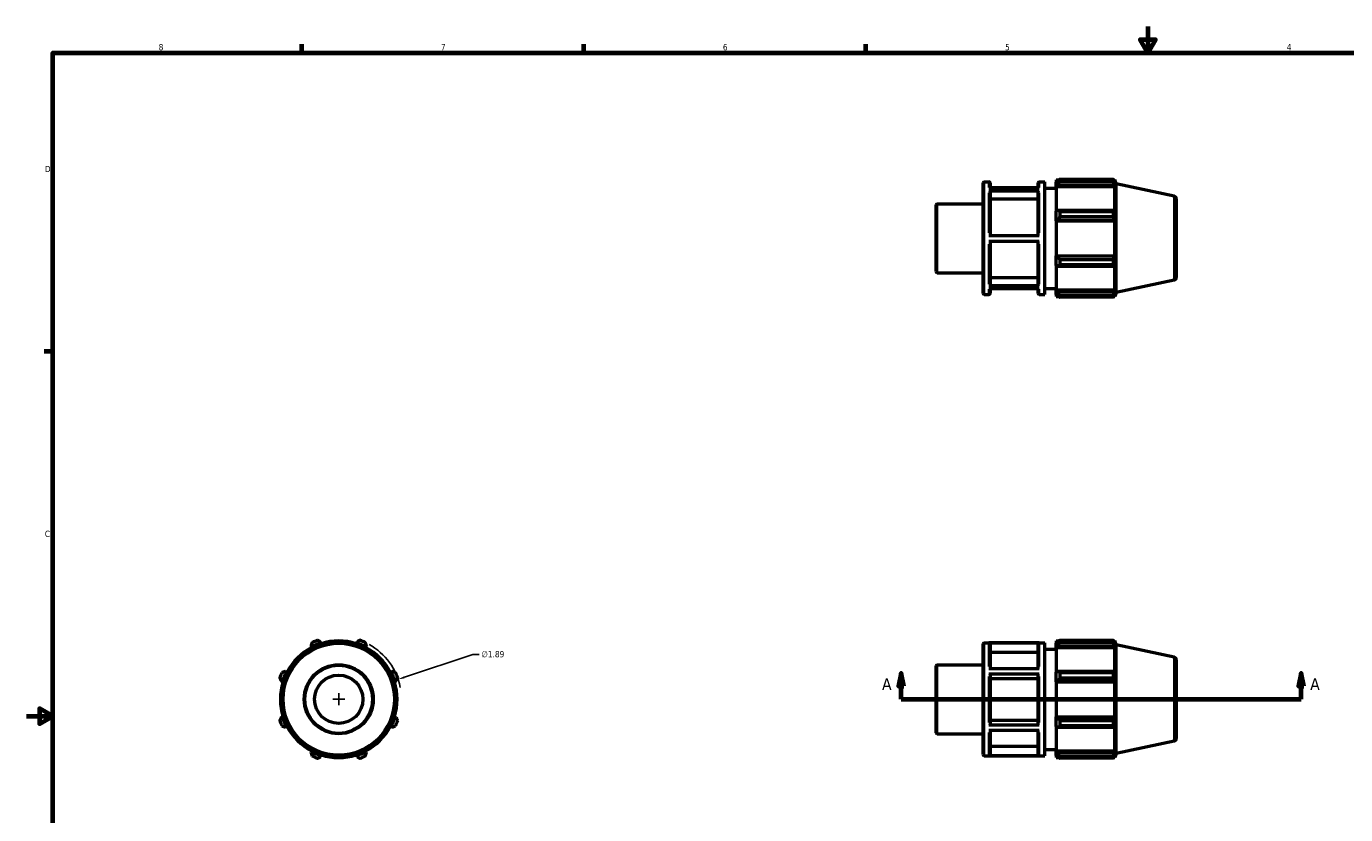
# Model space of a CAD drawing. Header units: inches. Extents: x -1.8 to 36.8, y -2.4 to 21.4.
# Tile 2 of 4: x 0.1 to 20, y 9.5 to 21.4. Entities that reach past the tile are written whole.
import ezdxf

# ---------------------------------------------------------------- set-up
doc = ezdxf.new("R2010")
doc.units = ezdxf.units.IN
doc.header["$MEASUREMENT"] = 0
for name, color, linetype, lineweight in [('Border (ANSI)', 7, 'Continuous', 70), ('Dimension (ANSI)', 7, 'Continuous', 25), ('Section Line (ANSI)', 7, 'Continuous', 70), ('Visible (ANSI)', 7, 'Continuous', 50), ('Visible Narrow (ANSI)', 7, 'Continuous', 35)]:
    doc.layers.add(name, color=color, linetype=linetype, lineweight=lineweight)
doc.styles.add('Label Text (ANSI)', font='tahoma.ttf')
doc.styles.add('Note Text (ANSI)', font='tahoma.ttf')
doc.dimstyles.new('Default (ANSI)', dxfattribs={"dimtxt": 0.094488, "dimasz": 0.098425, "dimexe": 0.125, "dimexo": 0.0625, "dimgap": 0.031496, "dimtad": 0, "dimtih": 1, "dimtoh": 1, "dimrnd": 1e-08, "dimzin": 4, "dimdsep": 46, "dimtxsty": 'Note Text (ANSI)', "dimcen": 0.09, "dimdle": 0.393701, "dimclrd": 256, "dimclre": 256, "dimclrt": 5, "dimadec": 0, "dimazin": 1, "dimtfac": 1, "dimtofl": 0, "dimtmove": 0, "dimatfit": 3, "dimfxl": 1, "dimtolj": 1, "dimtzin": 4, "dimlwd": -1, "dimlwe": -1, "dimarcsym": 0})

# ---------------------------------------------------------------- blocks, each defined once
blk = doc.blocks.new('Borders Default Border')
at = {"layer": 'Border (ANSI)'}
for p, q in [((4.25, 21), (4.25, 21.134)), ((8.5, 21), (8.5, 21.134)), ((12.75, 21), (12.75, 21.134)), ((0.5, 16.5), (0.366, 16.5))]:
    blk.add_line(p, q, dxfattribs=at)
at = {"layer": 'Border (ANSI)', "flags": 128}
for points in [[(17, 21.4), (17, 21), (16.885, 21.2), (17.115, 21.2), (17, 21)], [(0.5, 1), (0.5, 21), (33.5, 21), (33.5, 1), (0.5, 1)], [(0.1, 11), (0.5, 11), (0.3, 11.115), (0.3, 10.885), (0.5, 11)]]:
    blk.add_lwpolyline(points, dxfattribs=at)
at = {"layer": 'Border (ANSI)', "color": 5, "true_color": 0x0000ff, "char_height": 0.0945, "attachment_point": 7, "style": 'Note Text (ANSI)'}
for s, insert in [('8', (2.094, 21.038)), ('7', (6.346, 21.04)), ('6', (10.595, 21.038)), ('5', (14.847, 21.038)), ('4', (19.092, 21.04)), ('D', (0.378, 19.203)), ('C', (0.378, 13.701))]:
    blk.add_mtext(s, dxfattribs=dict(at, insert=insert))
blk = doc.blocks.new('2dTransSection0')
at = {"layer": 'Section Line (ANSI)', "linetype": 'Continuous'}
for p, q in [((13.282, 11.65), (13.242, 11.453)), ((13.282, 11.453), (13.282, 11.65)), ((13.321, 11.453), (13.282, 11.65)), ((19.307, 11.65), (19.268, 11.453)), ((19.307, 11.453), (19.307, 11.65)), ((19.347, 11.453), (19.307, 11.65)), ((13.242, 11.453), (13.321, 11.453)), ((13.282, 11.257), (13.282, 11.453)), ((19.268, 11.453), (19.347, 11.453)), ((19.307, 11.257), (19.307, 11.453)), ((13.282, 11.257), (13.597, 11.257)), ((18.992, 11.257), (19.307, 11.257))]:
    blk.add_line(p, q, dxfattribs=at)
at = {"layer": 'Section Line (ANSI)'}
blk.add_line((13.282, 11.257), (19.307, 11.257), dxfattribs=at)
at = {"layer": 'Section Line (ANSI)', "linetype": 'Continuous', "flags": 128}
for points in [[(13.321, 11.453), (13.282, 11.65), (13.242, 11.453), (13.321, 11.453)], [(19.347, 11.453), (19.307, 11.65), (19.268, 11.453), (19.347, 11.453)]]:
    blk.add_lwpolyline(points, dxfattribs=at)
at = {"layer": 'Section Line (ANSI)'}
for points in [[(13.321, 11.453), (13.282, 11.65), (13.242, 11.453), (13.321, 11.453)], [(19.347, 11.453), (19.307, 11.65), (19.268, 11.453), (19.347, 11.453)]]:
    blk.add_solid(points, dxfattribs=at)
at = {"layer": 'Section Line (ANSI)', "char_height": 0.18, "attachment_point": 7, "style": 'Label Text (ANSI)'}
for insert in [(12.992, 11.394), (19.444, 11.394)]:
    blk.add_mtext('A', dxfattribs=dict(at, insert=insert))
blk = doc.blocks.new('*D10')
at = {"layer": 'Defpoints', "color": 0, "transparency": 16777216}
for p in [(5.702, 11.557), (3.91, 10.957)]:
    blk.add_point(p, dxfattribs=at)
at = {"layer": 'Dimension (ANSI)', "transparency": 16777216}
for p, q in [((6.826, 11.933), (5.796, 11.588)), ((6.925, 11.933), (6.826, 11.933)), ((4.806, 11.167), (4.806, 11.347)), ((4.716, 11.257), (4.896, 11.257))]:
    blk.add_line(p, q, dxfattribs=at)
blk.add_arc((4.806, 11.257), 0.945, 10.9331, 61.0026, dxfattribs=at)
blk.add_solid([(5.79, 11.603), (5.801, 11.572), (5.702, 11.557)], dxfattribs=at)
at = {"layer": 'Dimension (ANSI)', "color": 5, "transparency": 16777216, "insert": (6.956, 11.984), "char_height": 0.0945, "attachment_point": 1, "style": 'Note Text (ANSI)'}
blk.add_mtext('\\A1;∅1.89', dxfattribs=at)

msp = doc.modelspace()

# ---------------------------------------------------------------- linework, layer by layer
at = {"layer": 'Visible (ANSI)'}
for p, q in [((15.6169, 19.0854), (15.6169, 19.0537)), ((15.6169, 19.0854), (15.6571, 19.0854)), ((15.6736, 19.0957), (15.6736, 19.0615)), ((15.6736, 19.0957), (16.4807, 19.0957)), ((16.4807, 19.0615), (16.4807, 19.0957)), ((16.4861, 19.0854), (16.5022, 19.0854)), ((16.5219, 19.0249), (16.5022, 19.0854)), ((16.5022, 19.0447), (16.5022, 19.0854)), ((14.5169, 17.3727), (14.5169, 19.0403)), ((14.5335, 19.057), (14.6036, 19.057)), ((14.6036, 18.9635), (15.361, 18.9635)), ((15.361, 18.9159), (14.6036, 18.9159)), ((14.6203, 19.0403), (14.6203, 18.9635)), ((15.3443, 18.9676), (14.6203, 18.9676)), ((14.6203, 18.9014), (14.6203, 18.2493)), ((15.3443, 18.9635), (15.3443, 19.0403)), ((15.3443, 18.2493), (15.3443, 18.9014)), ((15.361, 19.057), (15.4477, 19.057)), ((15.4477, 17.356), (15.4477, 19.057)), ((15.4477, 18.9625), (15.6169, 18.9625)), ((15.6358, 19.0717), (15.6169, 19.0537)), ((15.6169, 18.9944), (15.6169, 19.0537)), ((15.6169, 18.9944), (15.6358, 19.0112)), ((15.6169, 18.9861), (15.6169, 18.9944)), ((15.6169, 18.9861), (15.6169, 18.6167)), ((15.6169, 18.9861), (16.5022, 18.9861)), ((15.6358, 19.0112), (16.493, 19.0112)), ((16.4807, 19.0615), (15.6736, 19.0615)), ((16.5022, 19.0447), (16.493, 19.0717)), ((16.493, 19.0112), (16.5022, 18.9861)), ((16.5022, 18.6123), (16.5022, 18.9861)), ((16.5219, 17.3882), (16.5219, 19.0249)), ((17.3938, 18.8395), (16.5219, 19.0249)), ((13.8069, 17.7027), (13.8069, 18.7103)), ((13.8235, 18.727), (14.5169, 18.727)), ((15.3443, 18.7928), (14.6203, 18.7928)), ((17.4269, 18.7987), (17.4269, 17.6143)), ((15.6358, 18.6254), (15.6169, 18.6167)), ((15.6169, 18.4736), (15.6169, 18.6167)), ((16.493, 18.6254), (15.6358, 18.6254)), ((15.6736, 18.609), (15.6736, 18.5265)), ((15.6736, 18.609), (16.4807, 18.609)), ((16.4807, 18.5265), (15.6736, 18.5265)), ((16.4807, 18.5265), (16.4807, 18.609)), ((16.5022, 18.6123), (16.493, 18.6254)), ((15.6169, 18.4736), (15.6358, 18.4793)), ((15.6169, 18.4708), (15.6169, 18.4736)), ((15.6169, 18.4708), (15.6169, 17.9422)), ((15.6169, 18.4708), (16.5022, 18.4708)), ((15.6358, 18.4793), (16.493, 18.4793)), ((16.493, 18.4793), (16.5022, 18.4708)), ((16.5022, 17.9422), (16.5022, 18.4708)), ((14.6036, 18.2493), (15.361, 18.2493)), ((15.361, 18.1548), (14.6036, 18.1548)), ((14.6203, 18.1548), (14.6203, 17.5068)), ((15.3443, 17.5068), (15.3443, 18.1548)), ((15.6169, 17.9394), (15.6169, 17.9422)), ((15.6169, 17.9422), (16.5022, 17.9422)), ((15.6169, 17.7963), (15.6169, 17.9394)), ((15.6358, 17.9337), (15.6169, 17.9394)), ((16.493, 17.9337), (15.6358, 17.9337)), ((16.5022, 17.9422), (16.493, 17.9337)), ((15.6169, 17.7963), (15.6169, 17.427)), ((15.6169, 17.7963), (15.6358, 17.7876)), ((15.6358, 17.7876), (16.493, 17.7876)), ((15.6736, 17.8865), (15.6736, 17.804)), ((15.6736, 17.8865), (16.4807, 17.8865)), ((16.4807, 17.804), (15.6736, 17.804)), ((16.4807, 17.804), (16.4807, 17.8865)), ((16.493, 17.7876), (16.5022, 17.8007)), ((16.5022, 17.427), (16.5022, 17.8007)), ((13.8235, 17.686), (14.5169, 17.686)), ((14.6203, 17.6152), (15.3443, 17.6152)), ((17.3938, 17.5735), (16.5219, 17.3882)), ((14.5335, 17.356), (14.6036, 17.356)), ((14.6036, 17.4923), (15.361, 17.4923)), ((15.361, 17.4455), (14.6036, 17.4455)), ((14.6203, 17.4455), (14.6203, 17.3727)), ((15.3443, 17.3727), (15.3443, 17.4455)), ((15.361, 17.356), (15.4477, 17.356)), ((15.4477, 17.4505), (15.6169, 17.4505)), ((15.6169, 17.4186), (15.6169, 17.427)), ((15.6169, 17.427), (16.5022, 17.427)), ((15.6169, 17.3593), (15.6169, 17.4186)), ((15.6358, 17.4018), (15.6169, 17.4186)), ((15.6169, 17.3593), (15.6169, 17.3277)), ((15.6169, 17.3593), (15.6358, 17.3413)), ((15.6169, 17.3277), (15.6571, 17.3277)), ((16.493, 17.4018), (15.6358, 17.4018)), ((15.6736, 17.3515), (15.6736, 17.3173)), ((15.6736, 17.3515), (16.4807, 17.3515)), ((16.4807, 17.3173), (15.6736, 17.3173)), ((16.4807, 17.3173), (16.4807, 17.3515)), ((16.4861, 17.3277), (16.5022, 17.3277)), ((16.5022, 17.427), (16.493, 17.4018)), ((16.493, 17.3413), (16.5022, 17.3683)), ((16.5219, 17.3882), (16.5022, 17.3277)), ((16.5022, 17.3277), (16.5022, 17.3683)), ((15.6169, 12.1354), (15.6169, 12.1037)), ((15.6169, 12.1354), (15.6571, 12.1354)), ((15.6736, 12.1457), (15.6736, 12.1115)), ((15.6736, 12.1457), (16.4807, 12.1457)), ((16.4807, 12.1115), (16.4807, 12.1457)), ((16.4861, 12.1354), (16.5022, 12.1354)), ((16.5219, 12.0749), (16.5022, 12.1354)), ((16.5022, 12.0947), (16.5022, 12.1354)), ((4.3874, 12.0612), (4.3961, 12.0445)), ((4.3961, 12.0445), (4.4005, 12.0361)), ((4.5391, 12.1037), (4.5335, 12.1218)), ((4.542, 12.0947), (4.5391, 12.1037)), ((5.0734, 12.1037), (5.0705, 12.0947)), ((5.0791, 12.1218), (5.0734, 12.1037)), ((5.2121, 12.0361), (5.2164, 12.0445)), ((5.2164, 12.0445), (5.2252, 12.0612)), ((14.5169, 10.4227), (14.5169, 12.0904)), ((14.5335, 12.107), (15.4477, 12.107)), ((15.361, 12.1055), (14.6036, 12.1055)), ((14.6203, 12.0887), (14.6203, 11.7183)), ((15.3443, 11.9634), (14.6203, 11.9634)), ((15.3443, 11.7183), (15.3443, 12.0887)), ((15.4477, 10.406), (15.4477, 12.107)), ((15.4477, 12.0125), (15.6169, 12.0125)), ((15.6358, 12.1218), (15.6169, 12.1037)), ((15.6169, 12.0445), (15.6169, 12.1037)), ((15.6169, 12.0445), (15.6358, 12.0612)), ((15.6169, 12.0361), (15.6169, 12.0445)), ((15.6169, 12.0361), (15.6169, 11.6667)), ((15.6169, 12.0361), (16.5022, 12.0361)), ((15.6358, 12.0612), (16.493, 12.0612)), ((16.4807, 12.1115), (15.6736, 12.1115)), ((16.5022, 12.0947), (16.493, 12.1218)), ((16.493, 12.0612), (16.5022, 12.0361)), ((16.5022, 11.6624), (16.5022, 12.0361)), ((16.5219, 10.4382), (16.5219, 12.0749)), ((17.3938, 11.8896), (16.5219, 12.0749)), ((13.8069, 10.7527), (13.8069, 11.7603)), ((13.8235, 11.777), (14.5169, 11.777)), ((17.4269, 11.8487), (17.4269, 10.6644)), ((4.0183, 11.6667), (4.0016, 11.6754)), ((4.0267, 11.6624), (4.0183, 11.6667)), ((5.5942, 11.6667), (5.5858, 11.6624)), ((5.611, 11.6754), (5.5942, 11.6667)), ((14.6036, 11.7183), (15.361, 11.7183)), ((15.361, 11.6362), (14.6036, 11.6362)), ((14.6203, 11.6279), (14.6203, 10.8773)), ((15.3443, 11.5652), (14.6203, 11.5652)), ((15.3443, 10.8773), (15.3443, 11.6279)), ((15.6358, 11.6754), (15.6169, 11.6667)), ((15.6169, 11.5237), (15.6169, 11.6667)), ((16.493, 11.6754), (15.6358, 11.6754)), ((15.6736, 11.659), (15.6736, 11.5765)), ((15.6736, 11.659), (16.4807, 11.659)), ((16.4807, 11.5765), (15.6736, 11.5765)), ((16.4807, 11.5765), (16.4807, 11.659)), ((16.5022, 11.6624), (16.493, 11.6754)), ((3.9411, 11.5293), (3.9591, 11.5237)), ((3.9591, 11.5237), (3.9681, 11.5208)), ((5.6444, 11.5208), (5.6534, 11.5237)), ((5.6534, 11.5237), (5.6715, 11.5293)), ((15.6169, 11.5237), (15.6358, 11.5293)), ((15.6169, 11.5208), (15.6169, 11.5237)), ((15.6169, 11.5208), (15.6169, 10.9923)), ((15.6169, 11.5208), (16.5022, 11.5208)), ((15.6358, 11.5293), (16.493, 11.5293)), ((16.493, 11.5293), (16.5022, 11.5208)), ((16.5022, 10.9923), (16.5022, 11.5208)), ((3.9591, 10.9894), (3.9411, 10.9837)), ((3.9681, 10.9923), (3.9591, 10.9894)), ((5.6534, 10.9894), (5.6444, 10.9923)), ((5.6715, 10.9837), (5.6534, 10.9894)), ((14.6203, 10.9399), (15.3443, 10.9399)), ((15.6169, 10.9894), (15.6169, 10.9923)), ((15.6169, 10.9923), (16.5022, 10.9923)), ((15.6358, 10.9837), (15.6169, 10.9894)), ((15.6169, 10.8464), (15.6169, 10.9894)), ((16.493, 10.9837), (15.6358, 10.9837)), ((15.6736, 10.9366), (15.6736, 10.8541)), ((15.6736, 10.9366), (16.4807, 10.9366)), ((16.4807, 10.8541), (16.4807, 10.9366)), ((16.5022, 10.9923), (16.493, 10.9837)), ((4.0016, 10.8376), (4.0183, 10.8464)), ((4.0183, 10.8464), (4.0267, 10.8507)), ((5.5858, 10.8507), (5.5942, 10.8464)), ((5.5942, 10.8464), (5.611, 10.8376)), ((13.8235, 10.7361), (14.5169, 10.7361)), ((14.6036, 10.8689), (15.361, 10.8689)), ((15.361, 10.7873), (14.6036, 10.7873)), ((14.6203, 10.7873), (14.6203, 10.4238)), ((15.3443, 10.4238), (15.3443, 10.7873)), ((15.6169, 10.8464), (15.6358, 10.8376)), ((15.6169, 10.8464), (15.6169, 10.477)), ((15.6358, 10.8376), (16.493, 10.8376)), ((16.4807, 10.8541), (15.6736, 10.8541)), ((16.493, 10.8376), (16.5022, 10.8507)), ((16.5022, 10.477), (16.5022, 10.8507)), ((14.6203, 10.5491), (15.3443, 10.5491)), ((17.3938, 10.6235), (16.5219, 10.4382)), ((4.3961, 10.4686), (4.3874, 10.4518)), ((4.4005, 10.477), (4.3961, 10.4686)), ((4.5335, 10.3913), (4.5391, 10.4094)), ((4.5391, 10.4094), (4.542, 10.4184)), ((5.0705, 10.4184), (5.0734, 10.4094)), ((5.0734, 10.4094), (5.0791, 10.3913)), ((5.2164, 10.4686), (5.2121, 10.477)), ((5.2252, 10.4518), (5.2164, 10.4686)), ((14.5335, 10.406), (15.4477, 10.406)), ((14.6036, 10.4071), (15.361, 10.4071)), ((15.4477, 10.5005), (15.6169, 10.5005)), ((15.6169, 10.4686), (15.6169, 10.477)), ((15.6169, 10.477), (16.5022, 10.477)), ((15.6169, 10.4094), (15.6169, 10.4686)), ((15.6358, 10.4518), (15.6169, 10.4686)), ((15.6169, 10.4094), (15.6358, 10.3913)), ((15.6169, 10.4094), (15.6169, 10.3777)), ((15.6169, 10.3777), (15.6571, 10.3777)), ((16.493, 10.4518), (15.6358, 10.4518)), ((15.6736, 10.4015), (15.6736, 10.3674)), ((15.6736, 10.4015), (16.4807, 10.4015)), ((16.4807, 10.3674), (15.6736, 10.3674)), ((16.4807, 10.3674), (16.4807, 10.4015)), ((16.4861, 10.3777), (16.5022, 10.3777)), ((16.5022, 10.477), (16.493, 10.4518)), ((16.493, 10.3913), (16.5022, 10.4184)), ((16.5219, 10.4382), (16.5022, 10.3777)), ((16.5022, 10.3777), (16.5022, 10.4184))]:
    msp.add_line(p, q, dxfattribs=at)
for radius in [0.8505, 0.5205, 0.3643]:
    msp.add_circle((4.8063, 11.2565), radius, dxfattribs=at)
for centre, radius, start, end in [((14.5335, 19.0403), 0.0167, 90, 180), ((14.6036, 19.0403), 0.0167, 0, 90), ((15.361, 19.0403), 0.0167, 90, 180), ((13.8235, 18.7103), 0.0167, 90, 180), ((17.3851, 18.7987), 0.0417, 0, 78), ((13.8235, 17.7027), 0.0167, 180, 270), ((17.3851, 17.6143), 0.0417, 282, 0), ((14.5335, 17.3727), 0.0167, 180, 270), ((14.6036, 17.3727), 0.0167, 270, 0), ((15.361, 17.3727), 0.0167, 180, 270), ((4.8063, 11.2565), 0.945, 109.79198, 115.20802), ((4.8063, 11.2565), 0.8788, 72.5, 107.5), ((4.8063, 11.2565), 0.945, 64.79198, 70.20802), ((4.8063, 11.2565), 0.8788, 117.5, 152.5), ((4.8063, 11.2565), 0.8883, 107.5, 117.5), ((4.8063, 11.2565), 0.8883, 62.5, 72.5), ((4.8063, 11.2565), 0.8788, 27.5, 62.5), ((14.5335, 12.0904), 0.0167, 90, 180), ((13.8235, 11.7603), 0.0167, 90, 180), ((17.3851, 11.8487), 0.0417, 0, 78), ((4.8063, 11.2565), 0.945, 154.79198, 160.20802), ((4.8063, 11.2565), 0.8883, 152.5, 162.5), ((4.8063, 11.2565), 0.8883, 17.5, 27.5), ((4.8063, 11.2565), 0.945, 19.79198, 25.20802), ((4.8063, 11.2565), 0.8789, 162.5, 197.5), ((4.8063, 11.2565), 0.8788, 342.5, 17.5), ((4.8063, 11.2565), 0.945, 199.79198, 205.20802), ((4.8063, 11.2565), 0.8883, 197.5, 207.5), ((4.8063, 11.2565), 0.8883, 332.5, 342.5), ((4.8063, 11.2565), 0.945, 334.79198, 340.20802), ((4.8063, 11.2565), 0.8788, 207.5, 242.5), ((4.8063, 11.2565), 0.8788, 297.5, 332.5), ((13.8235, 10.7527), 0.0167, 180, 270), ((17.3851, 10.6644), 0.0417, 282, 0), ((4.8063, 11.2565), 0.8883, 242.5, 252.5), ((4.8063, 11.2565), 0.945, 244.79198, 250.20802), ((4.8063, 11.2565), 0.8789, 252.5, 287.5), ((4.8063, 11.2565), 0.8883, 287.5, 297.5), ((4.8063, 11.2565), 0.945, 289.79198, 295.20802), ((14.5335, 10.4227), 0.0167, 180, 270)]:
    msp.add_arc(centre, radius, start, end, dxfattribs=at)
for points, weights in [([(15.6736, 19.0957), (15.6539, 19.0835), (15.6358, 19.0717)], [1.01603894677, 1.01140197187, 1.00596429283]), ([(16.4807, 19.0957), (16.4871, 19.0835), (16.493, 19.0717)], [1, 1.00152978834, 1.00224309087]), ([(15.6358, 19.0112), (15.6539, 19.0359), (15.6736, 19.0615)], [1.00596429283, 1.01140197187, 1.01603894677]), ([(16.493, 19.0112), (16.4871, 19.0359), (16.4807, 19.0615)], [1.00224309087, 1.00152978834, 1]), ([(15.6736, 18.609), (15.6539, 18.6174), (15.6358, 18.6254)], [1.01603894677, 1.01140197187, 1.00596429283]), ([(15.6358, 18.4793), (15.6539, 18.5024), (15.6736, 18.5265)], [1.00596429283, 1.01140197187, 1.01603894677]), ([(16.4807, 18.609), (16.4871, 18.6174), (16.493, 18.6254)], [1, 1.00152978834, 1.00224309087]), ([(16.493, 18.4793), (16.4871, 18.5024), (16.4807, 18.5265)], [1.00224309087, 1.00152978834, 1]), ([(15.6736, 17.8865), (15.6539, 17.9106), (15.6358, 17.9337)], [1.01603894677, 1.01140197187, 1.00596429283]), ([(16.4807, 17.8865), (16.4871, 17.9106), (16.493, 17.9337)], [1, 1.00152978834, 1.00224309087]), ([(15.6358, 17.7876), (15.6539, 17.7957), (15.6736, 17.804)], [1.00596429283, 1.01140197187, 1.01603894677]), ([(16.493, 17.7876), (16.4871, 17.7957), (16.4807, 17.804)], [1.00224309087, 1.00152978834, 1]), ([(15.6736, 17.3515), (15.6539, 17.3772), (15.6358, 17.4018)], [1.01603894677, 1.01140197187, 1.00596429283]), ([(15.6358, 17.3413), (15.6539, 17.3296), (15.6736, 17.3173)], [1.00596429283, 1.01140197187, 1.01603894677]), ([(16.4807, 17.3515), (16.4871, 17.3772), (16.493, 17.4018)], [1, 1.00152978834, 1.00224309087]), ([(16.493, 17.3413), (16.4871, 17.3296), (16.4807, 17.3173)], [1.00224309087, 1.00152978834, 1]), ([(4.5335, 12.1218), (4.5104, 12.1335), (4.4863, 12.1457)], [1.00596429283, 1.01140197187, 1.01603894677]), ([(5.1262, 12.1457), (5.1022, 12.1335), (5.0791, 12.1218)], [1.01603894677, 1.01140197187, 1.00596429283]), ([(15.6736, 12.1457), (15.6539, 12.1335), (15.6358, 12.1218)], [1.01603894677, 1.01140197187, 1.00596429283]), ([(16.4807, 12.1457), (16.4871, 12.1335), (16.493, 12.1218)], [1, 1.00152978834, 1.00224309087]), ([(4.4038, 12.1115), (4.3954, 12.0859), (4.3874, 12.0612)], [1.01603894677, 1.01140197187, 1.00596429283]), ([(5.2252, 12.0612), (5.2171, 12.0859), (5.2087, 12.1115)], [1.00596429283, 1.01140197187, 1.01603894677]), ([(15.6358, 12.0612), (15.6539, 12.0859), (15.6736, 12.1115)], [1.00596429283, 1.01140197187, 1.01603894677]), ([(16.493, 12.0612), (16.4871, 12.0859), (16.4807, 12.1115)], [1.00224309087, 1.00152978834, 1]), ([(3.9171, 11.5765), (3.9293, 11.5525), (3.9411, 11.5293)], [1.01603894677, 1.01140197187, 1.00596429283]), ([(4.0016, 11.6754), (3.9769, 11.6674), (3.9513, 11.659)], [1.00596429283, 1.01140197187, 1.01603894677]), ([(5.6613, 11.659), (5.6356, 11.6674), (5.611, 11.6754)], [1.01603894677, 1.01140197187, 1.00596429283]), ([(5.6715, 11.5293), (5.6832, 11.5525), (5.6954, 11.5765)], [1.00596429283, 1.01140197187, 1.01603894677]), ([(15.6736, 11.659), (15.6539, 11.6674), (15.6358, 11.6754)], [1.01603894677, 1.01140197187, 1.00596429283]), ([(15.6358, 11.5293), (15.6539, 11.5525), (15.6736, 11.5765)], [1.00596429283, 1.01140197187, 1.01603894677]), ([(16.4807, 11.659), (16.4871, 11.6674), (16.493, 11.6754)], [1, 1.00152978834, 1.00224309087]), ([(16.493, 11.5293), (16.4871, 11.5525), (16.4807, 11.5765)], [1.00224309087, 1.00152978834, 1]), ([(3.9411, 10.9837), (3.9293, 10.9606), (3.9171, 10.9366)], [1.00596429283, 1.01140197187, 1.01603894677]), ([(5.6954, 10.9366), (5.6832, 10.9606), (5.6715, 10.9837)], [1.01603894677, 1.01140197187, 1.00596429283]), ([(15.6736, 10.9366), (15.6539, 10.9606), (15.6358, 10.9837)], [1.01603894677, 1.01140197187, 1.00596429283]), ([(16.4807, 10.9366), (16.4871, 10.9606), (16.493, 10.9837)], [1, 1.00152978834, 1.00224309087]), ([(3.9513, 10.8541), (3.9769, 10.8457), (4.0016, 10.8376)], [1.01603894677, 1.01140197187, 1.00596429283]), ([(5.611, 10.8376), (5.6356, 10.8457), (5.6613, 10.8541)], [1.00596429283, 1.01140197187, 1.01603894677]), ([(15.6358, 10.8376), (15.6539, 10.8457), (15.6736, 10.8541)], [1.00596429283, 1.01140197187, 1.01603894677]), ([(16.493, 10.8376), (16.4871, 10.8457), (16.4807, 10.8541)], [1.00224309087, 1.00152978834, 1]), ([(4.3874, 10.4518), (4.3954, 10.4272), (4.4038, 10.4015)], [1.00596429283, 1.01140197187, 1.01603894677]), ([(4.4863, 10.3674), (4.5104, 10.3796), (4.5335, 10.3913)], [1.01603894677, 1.01140197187, 1.00596429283]), ([(5.0791, 10.3913), (5.1022, 10.3796), (5.1262, 10.3674)], [1.00596429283, 1.01140197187, 1.01603894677]), ([(5.2087, 10.4015), (5.2171, 10.4272), (5.2252, 10.4518)], [1.01603894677, 1.01140197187, 1.00596429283]), ([(15.6736, 10.4015), (15.6539, 10.4272), (15.6358, 10.4518)], [1.01603894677, 1.01140197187, 1.00596429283]), ([(15.6358, 10.3913), (15.6539, 10.3796), (15.6736, 10.3674)], [1.00596429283, 1.01140197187, 1.01603894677]), ([(16.4807, 10.4015), (16.4871, 10.4272), (16.493, 10.4518)], [1, 1.00152978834, 1.00224309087]), ([(16.493, 10.3913), (16.4871, 10.3796), (16.4807, 10.3674)], [1.00224309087, 1.00152978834, 1])]:
    msp.add_rational_spline(points, weights, degree=2, dxfattribs=at)
for points, knots in [([(14.6036, 18.9159), (14.6056, 18.9159), (14.6081, 18.9154), (14.6119, 18.9141), (14.6139, 18.9129), (14.6168, 18.9104), (14.6182, 18.9086), (14.6198, 18.9053), (14.6203, 18.9032), (14.6203, 18.9014)], [0, 0, 0, 0, 0.01568881, 0.01568881, 0.03139247, 0.03139247, 0.047114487, 0.047114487, 0.062852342, 0.062852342, 0.062852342, 0.062852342]), ([(15.3443, 18.9014), (15.3443, 18.9032), (15.3448, 18.9053), (15.3463, 18.9086), (15.3477, 18.9104), (15.3506, 18.9129), (15.3527, 18.9141), (15.3565, 18.9154), (15.3589, 18.9159), (15.361, 18.9159)], [0.188561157, 0.188561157, 0.188561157, 0.188561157, 0.204299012, 0.204299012, 0.220021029, 0.220021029, 0.235724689, 0.235724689, 0.251413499, 0.251413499, 0.251413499, 0.251413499]), ([(14.6203, 17.5068), (14.6203, 17.505), (14.6198, 17.5029), (14.6182, 17.4996), (14.6168, 17.4978), (14.6139, 17.4953), (14.6119, 17.4941), (14.6081, 17.4927), (14.6056, 17.4923), (14.6036, 17.4923)], [0.188503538, 0.188503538, 0.188503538, 0.188503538, 0.204228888, 0.204228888, 0.219943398, 0.219943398, 0.235645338, 0.235645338, 0.251337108, 0.251337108, 0.251337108, 0.251337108]), ([(15.361, 17.4923), (15.3589, 17.4923), (15.3565, 17.4927), (15.3527, 17.4941), (15.3506, 17.4953), (15.3477, 17.4978), (15.3463, 17.4996), (15.3448, 17.5029), (15.3443, 17.505), (15.3443, 17.5068)], [0, 0, 0, 0, 0.01569177, 0.01569177, 0.03139371, 0.03139371, 0.04710822, 0.04710822, 0.062833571, 0.062833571, 0.062833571, 0.062833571]), ([(14.6036, 12.1055), (14.6056, 12.1055), (14.6081, 12.105), (14.6119, 12.1034), (14.6139, 12.102), (14.6168, 12.0991), (14.6182, 12.0971), (14.6198, 12.0932), (14.6203, 12.0908), (14.6203, 12.0887)], [0, 0, 0, 0, 0.01568881, 0.01568881, 0.03139247, 0.03139247, 0.047114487, 0.047114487, 0.062852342, 0.062852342, 0.062852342, 0.062852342]), ([(15.3443, 12.0887), (15.3443, 12.0908), (15.3448, 12.0932), (15.3463, 12.0971), (15.3477, 12.0991), (15.3506, 12.102), (15.3527, 12.1034), (15.3565, 12.105), (15.3589, 12.1055), (15.361, 12.1055)], [0.188561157, 0.188561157, 0.188561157, 0.188561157, 0.204299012, 0.204299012, 0.220021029, 0.220021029, 0.235724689, 0.235724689, 0.251413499, 0.251413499, 0.251413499, 0.251413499]), ([(14.6036, 11.6362), (14.6056, 11.6362), (14.6081, 11.636), (14.6119, 11.6352), (14.6139, 11.6345), (14.6168, 11.6331), (14.6182, 11.632), (14.6198, 11.6301), (14.6203, 11.6289), (14.6203, 11.6279)], [0, 0, 0, 0, 0.01568881, 0.01568881, 0.03139247, 0.03139247, 0.047114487, 0.047114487, 0.062852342, 0.062852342, 0.062852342, 0.062852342]), ([(15.3443, 11.6279), (15.3443, 11.6289), (15.3448, 11.6301), (15.3463, 11.632), (15.3477, 11.6331), (15.3506, 11.6345), (15.3527, 11.6352), (15.3565, 11.636), (15.3589, 11.6362), (15.361, 11.6362)], [0.188561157, 0.188561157, 0.188561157, 0.188561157, 0.204299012, 0.204299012, 0.220021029, 0.220021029, 0.235724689, 0.235724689, 0.251413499, 0.251413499, 0.251413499, 0.251413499]), ([(14.6203, 10.8773), (14.6203, 10.8762), (14.6198, 10.875), (14.6182, 10.8731), (14.6168, 10.8721), (14.6139, 10.8706), (14.6119, 10.8699), (14.6081, 10.8691), (14.6056, 10.8689), (14.6036, 10.8689)], [0.188503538, 0.188503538, 0.188503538, 0.188503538, 0.204228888, 0.204228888, 0.219943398, 0.219943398, 0.235645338, 0.235645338, 0.251337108, 0.251337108, 0.251337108, 0.251337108]), ([(15.361, 10.8689), (15.3589, 10.8689), (15.3565, 10.8691), (15.3527, 10.8699), (15.3506, 10.8706), (15.3477, 10.8721), (15.3463, 10.8731), (15.3448, 10.875), (15.3443, 10.8762), (15.3443, 10.8773)], [0, 0, 0, 0, 0.01569177, 0.01569177, 0.03139371, 0.03139371, 0.04710822, 0.04710822, 0.062833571, 0.062833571, 0.062833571, 0.062833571]), ([(14.6203, 10.4238), (14.6203, 10.4218), (14.6198, 10.4193), (14.6182, 10.4155), (14.6168, 10.4135), (14.6139, 10.4106), (14.6119, 10.4092), (14.6081, 10.4076), (14.6056, 10.4071), (14.6036, 10.4071)], [0.188503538, 0.188503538, 0.188503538, 0.188503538, 0.204228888, 0.204228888, 0.219943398, 0.219943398, 0.235645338, 0.235645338, 0.251337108, 0.251337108, 0.251337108, 0.251337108]), ([(15.361, 10.4071), (15.3589, 10.4071), (15.3565, 10.4076), (15.3527, 10.4092), (15.3506, 10.4106), (15.3477, 10.4135), (15.3463, 10.4155), (15.3448, 10.4193), (15.3443, 10.4218), (15.3443, 10.4238)], [0, 0, 0, 0, 0.01569177, 0.01569177, 0.03139371, 0.03139371, 0.04710822, 0.04710822, 0.062833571, 0.062833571, 0.062833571, 0.062833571])]:
    msp.add_open_spline(points, degree=3, knots=knots, dxfattribs=at)
at = {"layer": 'Visible Narrow (ANSI)'}
for p, q in [((14.5335, 19.0465), (14.5335, 17.3665)), ((14.6036, 18.9725), (14.6036, 19.0568)), ((14.6036, 18.289), (14.6036, 18.8931)), ((15.361, 19.0568), (15.361, 18.9725)), ((15.361, 18.8931), (15.361, 18.289)), ((13.8235, 18.7206), (13.8235, 17.6924)), ((17.3938, 17.5813), (17.3938, 18.8317)), ((14.6036, 17.5147), (14.6036, 18.1152)), ((15.361, 18.1152), (15.361, 17.5147)), ((14.6036, 17.3562), (14.6036, 17.4369)), ((15.361, 17.4369), (15.361, 17.3562)), ((14.5335, 12.0966), (14.5335, 10.4165)), ((14.6036, 11.7512), (14.6036, 12.1021)), ((15.361, 12.1021), (15.361, 11.7512)), ((13.8235, 11.7706), (13.8235, 10.7425)), ((17.3938, 10.6313), (17.3938, 11.8818)), ((14.6036, 10.9047), (14.6036, 11.6002)), ((15.361, 11.6002), (15.361, 10.9047)), ((14.6036, 10.4101), (14.6036, 10.7546)), ((15.361, 10.7546), (15.361, 10.4101))]:
    msp.add_line(p, q, dxfattribs=at)
for radius in [0.8338, 0.5038]:
    msp.add_circle((4.8063, 11.2565), radius, dxfattribs=at)

# ---------------------------------------------------------------- block references
msp.add_blockref('Borders Default Border', (0, 0))
at = {"layer": 'Section Line (ANSI)'}
msp.add_blockref('2dTransSection0', (0, 0), dxfattribs=at)

# ---------------------------------------------------------------- dimensions: what is measured, and where the dimension line sits
at = {"layer": 'Dimension (ANSI)'}
dim = msp.add_diameter_dim_2p(p1=(3.9102, 10.9565), p2=(5.7024, 11.5566), dimstyle='Default (ANSI)', override={"dimgap": 0.031496, "dimdec": 2, "dimlfac": 1, "dimtol": 0, "dimlim": 0, "dimtp": 0, "dimtm": 0, "dimtdec": 2}, dxfattribs=at)
dim.commit()
dim.dimension.update_dxf_attribs({"geometry": '*D10', "text_midpoint": (7.1284, 11.9329), "dimtype": 163})

doc.saveas('drawing.dxf')
